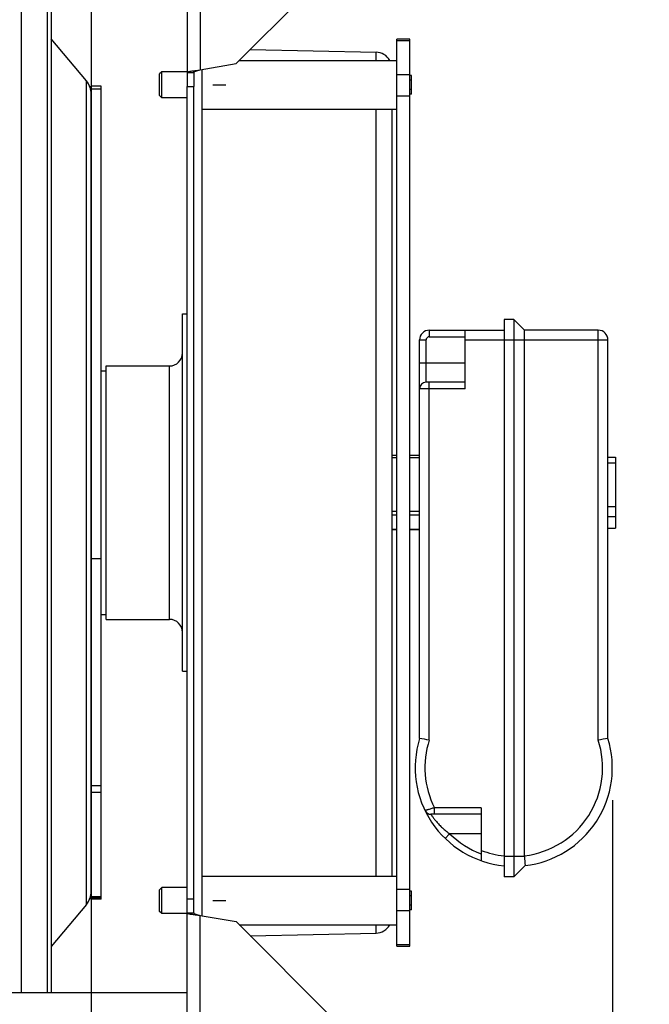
# Model space of a CAD drawing. Extents: x 0 to 420, y 0 to 397.
# Tile 7 of 16: x 224 to 243, y 78 to 108. Entities that reach past the tile are written whole.
import ezdxf

# ---------------------------------------------------------------- set-up
doc = ezdxf.new("R2010")
doc.units = 0
doc.header["$LTSCALE"] = 23.1
doc.layers.get('0').update_dxf_attribs({"linetype": 'CONTINUOUS'})
for name, color, linetype in [('110528_DXF_CONTINUOUS_LINE', 7, 'CONTINUOUS'), ('110528_DXF_DIMENSION', 7, 'CONTINUOUS'), ('110536_DXF_CONTINUOUS_LINE', 7, 'CONTINUOUS'), ('110618_DXF_CONTINUOUS_LINE', 7, 'CONTINUOUS'), ('110801_DXF_CONTINUOUS_LINE', 7, 'CONTINUOUS'), ('111735_DXF_CONTINUOUS_LINE', 7, 'CONTINUOUS'), ('111736_DXF_CONTINUOUS_LINE', 7, 'CONTINUOUS'), ('ASEM_65_125-75_DXF_DIMENSI', 7, 'CONTINUOUS'), ('MOTOR_UNIT_DDXF_CONTINUOUS', 7, 'CONTINUOUS')]:
    doc.layers.add(name, color=color, linetype=linetype)
doc.styles.get("Standard").update_dxf_attribs({"font": 'txt', "width": 0.7})
doc.dimstyles.new('DIMSTYLE_1', dxfattribs={"dimtxt": 3.5, "dimasz": 3, "dimexe": 1.5, "dimexo": 1, "dimgap": 0.875, "dimtad": 1, "dimdec": 0, "dimlfac": 10, "dimtxsty": 'STANDARD', "dimblk": '_ARROW_FILLED', "dimblk1": '_ARROW_FILLED', "dimblk2": '_ARROW_FILLED', "dimcen": 0.09, "dimazin": 3, "dimtp": 0.8, "dimtm": 0.8, "dimtfac": 1, "dimtdec": 0, "dimtofl": 0, "dimtmove": 0, "dimatfit": 3, "dimtolj": 1})
doc.dimstyles.new('DIMSTYLE_2', dxfattribs={"dimtxt": 3.5, "dimasz": 3, "dimexe": 1.5, "dimexo": 1, "dimgap": 0.875, "dimtad": 1, "dimdec": 3, "dimlfac": 10, "dimtxsty": 'STANDARD', "dimblk": '_ARROW_FILLED', "dimblk1": '_ARROW_FILLED', "dimblk2": '_ARROW_FILLED', "dimcen": 0.09, "dimazin": 3, "dimtp": 0.8, "dimtm": 0.8, "dimtfac": 1, "dimtdec": 3, "dimtofl": 0, "dimtmove": 0, "dimatfit": 3, "dimtolj": 1})

# ---------------------------------------------------------------- blocks, each defined once
blk = doc.blocks.new('_ARROW_FILLED')
at = {"color": 0, "linetype": 'BYBLOCK'}
blk.add_solid([(0, 0), (-1, 0.167), (-1, -0.167)], dxfattribs=at)
blk = doc.blocks.new('*D1')
at = {"layer": 'ASEM_65_125-75_DXF_DIMENSI', "color": 2, "linetype": 'CONTINUOUS'}
for p, q in [((234.577, 121.104), (265.757, 121.104)), ((264.257, 121.104), (264.257, 93.677)), ((264.257, 66.251), (264.257, 93.677)), ((234.577, 66.251), (265.757, 66.251))]:
    blk.add_line(p, q, dxfattribs=at)
at = {"layer": 'ASEM_65_125-75_DXF_DIMENSI', "color": 2, "linetype": 'CONTINUOUS', "xscale": 3, "yscale": 3, "zscale": 3}
for p, rotation in [((264.257, 121.104), 90), ((264.257, 66.251), 270)]:
    blk.add_blockref('_ARROW_FILLED', p, dxfattribs=dict(at, rotation=rotation))
at = {"layer": 'ASEM_65_125-75_DXF_DIMENSI', "color": 2, "linetype": 'CONTINUOUS', "insert": (259.882, 93.677), "char_height": 3.5, "width": 12, "attachment_point": 2, "rotation": 90}
blk.add_mtext('549', dxfattribs=at)
blk = doc.blocks.new('*D2')
at = {"layer": 'ASEM_65_125-75_DXF_DIMENSI', "color": 2, "linetype": 'CONTINUOUS'}
for p, q in [((235.677, 119.177), (255.757, 119.177)), ((254.257, 119.177), (254.257, 93.677)), ((254.257, 68.177), (254.257, 93.677)), ((235.677, 68.177), (255.757, 68.177))]:
    blk.add_line(p, q, dxfattribs=at)
at = {"layer": 'ASEM_65_125-75_DXF_DIMENSI', "color": 2, "linetype": 'CONTINUOUS', "xscale": 3, "yscale": 3, "zscale": 3}
for p, rotation in [((254.257, 119.177), 90), ((254.257, 68.177), 270)]:
    blk.add_blockref('_ARROW_FILLED', p, dxfattribs=dict(at, rotation=rotation))
at = {"layer": 'ASEM_65_125-75_DXF_DIMENSI', "color": 2, "linetype": 'CONTINUOUS', "insert": (249.882, 93.677), "char_height": 3.5, "width": 10.875, "attachment_point": 2, "rotation": 90}
blk.add_mtext('510', dxfattribs=at)
blk = doc.blocks.new('*D7')
at = {"layer": 'ASEM_65_125-75_DXF_DIMENSI', "color": 2, "linetype": 'CONTINUOUS'}
for p, q in [((150.027, 84.802), (150.027, 20.873)), ((242.162, 84.212), (242.162, 20.873)), ((150.027, 22.373), (196.095, 22.373)), ((242.162, 22.373), (196.095, 22.373))]:
    blk.add_line(p, q, dxfattribs=at)
at = {"layer": 'ASEM_65_125-75_DXF_DIMENSI', "color": 2, "linetype": 'CONTINUOUS', "xscale": 3, "yscale": 3, "zscale": 3, "rotation": 180}
blk.add_blockref('_ARROW_FILLED', (150.027, 22.373), dxfattribs=at)
at = {"layer": 'ASEM_65_125-75_DXF_DIMENSI', "color": 2, "linetype": 'CONTINUOUS', "xscale": 3, "yscale": 3, "zscale": 3}
blk.add_blockref('_ARROW_FILLED', (242.162, 22.373), dxfattribs=at)
at = {"layer": 'ASEM_65_125-75_DXF_DIMENSI', "color": 2, "linetype": 'CONTINUOUS', "insert": (196.095, 26.748), "char_height": 3.5, "width": 11.25, "attachment_point": 2}
blk.add_mtext('921', dxfattribs=at)

msp = doc.modelspace()

# ---------------------------------------------------------------- linework, layer by layer
at = {"layer": '110528_DXF_CONTINUOUS_LINE', "color": 9, "linetype": 'CONTINUOUS'}
for p, q in [((223.96205, 109.4081), (223.96205, 78.27725)), ((225.97065, 80.99602), (225.97065, 106.35848))]:
    msp.add_line(p, q, dxfattribs=at)
at = {"layer": '110528_DXF_CONTINUOUS_LINE', "color": 7, "linetype": 'CONTINUOUS'}
msp.add_line((224.76109, 109.4081), (224.76109, 78.27725), dxfattribs=at)
at = {"layer": '110528_DXF_CONTINUOUS_LINE', "color": 3, "linetype": 'CONTINUOUS'}
for p, q in [((224.89099, 109.4081), (224.89099, 78.27725)), ((225.97065, 106.35848), (224.89099, 107.64516)), ((226.12272, 81.41384), (226.12272, 84.44694)), ((225.97065, 80.99602), (224.89099, 79.70934))]:
    msp.add_line(p, q, dxfattribs=at)
for centre, start, end in [((225.47272, 105.94067), 0, 40), ((225.47272, 81.41383), 320, 360)]:
    msp.add_arc(centre, 0.65, start, end, dxfattribs=at)
at = {"layer": '110528_DXF_DIMENSION', "color": 2, "linetype": 'CONTINUOUS'}
msp.add_line((226.12272, 134.92668), (226.12272, 52.42783), dxfattribs=at)
at = {"layer": '110536_DXF_CONTINUOUS_LINE', "color": 3, "linetype": 'CONTINUOUS'}
for p, q in [((229.07722, 116.8693), (229.07722, 106.17725)), ((233.57722, 109.88256), (230.57722, 106.88256)), ((229.47722, 106.6886), (230.57722, 106.88256)), ((229.07722, 70.48521), (229.07722, 106.17725)), ((229.47722, 80.6659), (230.57722, 80.47194)), ((233.57722, 77.47194), (230.57722, 80.47194))]:
    msp.add_line(p, q, dxfattribs=at)
at = {"layer": '110536_DXF_CONTINUOUS_LINE', "color": 9, "linetype": 'CONTINUOUS'}
for p, q in [((229.47722, 116.9295), (229.47722, 106.6886)), ((229.47722, 70.425), (229.47722, 80.6659))]:
    msp.add_line(p, q, dxfattribs=at)
at = {"layer": '110536_DXF_CONTINUOUS_LINE', "color": 7, "linetype": 'CONTINUOUS'}
for p, q in [((229.07722, 106.61557), (229.27722, 106.61557)), ((229.27722, 106.61557), (229.27722, 106.17725)), ((229.07722, 106.17725), (229.27722, 106.17725)), ((229.27722, 80.73893), (229.27722, 106.17725)), ((229.07722, 81.17725), (229.27722, 81.17725)), ((229.07722, 80.73893), (229.27722, 80.73893))]:
    msp.add_line(p, q, dxfattribs=at)
at = {"layer": '110536_DXF_CONTINUOUS_LINE', "color": 3, "linetype": 'CONTINUOUS'}
for points in [[(229.07722, 106.61557), (229.07722, 106.61955), (229.08912, 106.6283), (229.11142, 106.63519), (229.14883, 106.64437), (229.2206, 106.65682), (229.33183, 106.67174), (229.42618, 106.68267), (229.47722, 106.6886)], [(229.07722, 80.73893), (229.07722, 80.73495), (229.08912, 80.72621), (229.11142, 80.71931), (229.14883, 80.71013), (229.2206, 80.69769), (229.33183, 80.68276), (229.42618, 80.67184), (229.47722, 80.6659)]]:
    msp.add_open_spline(points, degree=3, knots=[0, 0, 0, 0, 0.0290834, 0.08885385, 0.18164624, 0.30490852, 0.62429132, 1, 1, 1, 1], dxfattribs=at)
at = {"layer": '110536_DXF_CONTINUOUS_LINE', "color": 7, "linetype": 'CONTINUOUS'}
for points in [[(229.27722, 106.61557), (229.27722, 106.6235), (229.30023, 106.64058), (229.34124, 106.65423), (229.40454, 106.67195), (229.45167, 106.68266), (229.47722, 106.6886)], [(229.27722, 80.73893), (229.27722, 80.73101), (229.30023, 80.71392), (229.34124, 80.70027), (229.40454, 80.68255), (229.45167, 80.67184), (229.47722, 80.6659)]]:
    msp.add_open_spline(points, degree=3, knots=[0, 0, 0, 0, 0.1095964, 0.32647794, 0.63723776, 1, 1, 1, 1], dxfattribs=at)
at = {"layer": '110618_DXF_CONTINUOUS_LINE', "color": 7, "linetype": 'CONTINUOUS'}
for p, q in [((226.42272, 106.19476), (226.12272, 106.19476)), ((226.42272, 81.15975), (226.42272, 106.19475)), ((226.42272, 84.44694), (226.12272, 84.44694)), ((226.42272, 81.19666), (226.12272, 81.19666)), ((226.42272, 81.15974), (226.12272, 81.15974))]:
    msp.add_line(p, q, dxfattribs=at)
at = {"layer": '110618_DXF_CONTINUOUS_LINE', "color": 3, "linetype": 'CONTINUOUS'}
for p, q in [((226.12272, 84.44694), (226.12272, 106.19475)), ((226.12272, 81.15975), (226.12272, 81.41384))]:
    msp.add_line(p, q, dxfattribs=at)
at = {"layer": '110618_DXF_CONTINUOUS_LINE', "color": 9, "linetype": 'CONTINUOUS'}
for p, q in [((226.42272, 106.10213), (226.12272, 106.10213)), ((226.12272, 91.64962), (226.42272, 91.64962)), ((226.42272, 84.651), (226.12272, 84.651)), ((226.42272, 81.2388), (226.12272, 81.2388))]:
    msp.add_line(p, q, dxfattribs=at)
at = {"layer": '110801_DXF_CONTINUOUS_LINE', "color": 7, "linetype": 'CONTINUOUS'}
msp.add_line((229.07722, 78.27725), (156.87722, 78.27725), dxfattribs=at)
at = {"layer": '111735_DXF_CONTINUOUS_LINE', "color": 7, "linetype": 'CONTINUOUS'}
for p, q in [((226.42272, 97.42725), (226.57722, 97.42725)), ((226.42272, 89.92725), (226.57722, 89.92725))]:
    msp.add_line(p, q, dxfattribs=at)
at = {"layer": '111736_DXF_CONTINUOUS_LINE', "color": 7, "linetype": 'CONTINUOUS'}
for p, q in [((228.92722, 99.17725), (229.07722, 99.17725)), ((228.92722, 88.17728), (228.92722, 99.17723)), ((226.57722, 97.57725), (228.52722, 97.57725)), ((226.57722, 89.77725), (226.57722, 97.57725)), ((226.57722, 89.77725), (228.52722, 89.77725)), ((228.92722, 88.17725), (229.07722, 88.17725))]:
    msp.add_line(p, q, dxfattribs=at)
at = {"layer": '111736_DXF_CONTINUOUS_LINE', "color": 9, "linetype": 'CONTINUOUS'}
msp.add_line((228.52722, 89.77725), (228.52722, 97.57725), dxfattribs=at)
at = {"layer": '111736_DXF_CONTINUOUS_LINE', "color": 7, "linetype": 'CONTINUOUS'}
for centre, start, end in [((228.52722, 97.97725), 270, 360), ((228.52722, 89.37725), 0, 90)]:
    msp.add_arc(centre, 0.4, start, end, dxfattribs=at)
at = {"layer": 'MOTOR_UNIT_DDXF_CONTINUOUS', "color": 9, "linetype": 'CONTINUOUS'}
for p, q in [((235.92722, 107.64117), (235.52722, 107.64117)), ((235.52722, 79.71333), (235.52722, 107.64117)), ((235.92722, 79.71333), (235.92722, 107.64117)), ((231.01554, 107.32088), (234.88833, 107.23482)), ((235.92722, 107.58997), (235.52722, 107.58997)), ((234.88833, 106.98462), (234.88833, 107.23482)), ((229.52722, 106.69742), (229.52722, 80.65709)), ((230.67928, 106.98462), (235.52722, 106.98462)), ((228.29522, 106.63462), (228.22722, 106.56662)), ((228.22722, 105.90262), (228.22722, 106.56662)), ((229.07722, 106.63462), (228.29522, 106.63462)), ((228.29522, 105.83462), (228.29522, 106.63462)), ((235.52722, 106.55094), (235.92722, 106.55094)), ((235.97722, 106.52329), (235.92722, 106.52329)), ((235.97722, 105.94594), (235.97722, 106.52329)), ((229.86722, 106.23462), (230.26916, 106.23462)), ((235.97722, 106.37896), (235.92722, 106.37896)), ((235.97722, 106.09028), (235.92722, 106.09028)), ((228.29522, 105.83462), (228.22722, 105.90262)), ((229.07722, 105.83462), (228.29522, 105.83462)), ((235.52722, 105.89465), (235.92722, 105.89465)), ((235.97722, 105.94594), (235.92722, 105.94594)), ((229.52722, 105.48462), (235.52722, 105.48462)), ((234.88833, 81.86988), (234.88833, 105.48462)), ((235.37722, 105.48462), (235.37722, 81.86988)), ((239.12722, 99.00725), (238.82722, 99.00725)), ((238.82722, 99.00725), (238.82722, 81.84725)), ((239.45722, 98.67725), (239.12722, 99.00725)), ((239.12722, 99.00725), (239.12722, 81.84725)), ((236.52722, 98.67725), (238.82722, 98.67725)), ((236.52722, 98.67725), (236.52722, 98.47725)), ((237.62722, 96.87725), (237.62722, 98.67725)), ((241.72722, 98.67725), (239.45722, 98.67725)), ((239.45722, 82.49723), (239.45722, 98.67725)), ((241.72722, 86.06091), (241.72722, 98.67725)), ((236.22722, 98.37725), (236.42722, 98.37725)), ((236.22722, 86.10736), (236.22722, 98.37725)), ((236.42722, 97.07725), (236.42722, 98.37725)), ((236.52722, 98.47725), (237.62722, 98.47725)), ((237.62722, 98.37725), (242.02722, 98.37725)), ((242.02722, 86.10736), (242.02722, 98.37725)), ((236.22722, 97.67725), (237.62722, 97.67725)), ((237.62722, 97.07725), (236.42722, 97.07725)), ((236.52722, 86.06091), (236.52722, 97.07725)), ((237.62722, 96.87725), (236.22722, 96.87725)), ((235.52722, 94.81828), (235.37722, 94.81828)), ((235.52722, 94.74417), (235.37722, 94.74417)), ((236.22722, 94.81828), (235.92722, 94.81828)), ((236.22722, 94.74417), (235.92722, 94.74417)), ((242.02722, 94.77385), (242.25722, 94.77385)), ((242.02722, 94.59103), (242.25722, 94.59103)), ((242.25722, 94.77385), (242.25722, 92.58066)), ((235.52722, 93.10209), (235.37722, 93.10209)), ((236.22722, 93.10209), (235.92722, 93.10209)), ((242.02722, 93.25522), (242.25722, 93.25522)), ((235.52722, 92.97962), (235.37722, 92.97962)), ((236.22722, 92.97962), (235.92722, 92.97962)), ((242.02722, 92.93859), (242.25722, 92.93859)), ((235.52722, 92.53963), (235.37722, 92.53963)), ((235.52722, 92.53622), (235.37722, 92.53622)), ((236.22722, 92.53963), (235.92722, 92.53963)), ((236.22722, 92.53622), (235.92722, 92.53622)), ((242.02722, 92.58066), (242.25722, 92.58066)), ((238.12722, 83.97725), (236.68693, 83.97725)), ((236.68693, 83.77725), (236.68693, 83.97725)), ((238.12722, 83.97725), (238.12722, 82.34673)), ((238.12722, 83.77725), (236.57536, 83.77725)), ((237.15339, 83.17725), (237.01414, 83.03369)), ((238.12722, 83.17725), (237.15339, 83.17725)), ((239.45788, 82.47725), (238.82722, 82.47725)), ((239.4775, 82.19753), (239.12722, 81.84725)), ((229.52722, 81.86988), (235.52722, 81.86988)), ((239.12722, 81.84725), (238.82722, 81.84725)), ((228.29522, 81.51988), (228.22722, 81.45188)), ((228.22722, 80.78788), (228.22722, 81.45188)), ((229.07722, 81.51988), (228.29522, 81.51988)), ((228.29522, 80.71988), (228.29522, 81.51988)), ((235.92722, 81.45985), (235.52722, 81.45985)), ((235.97722, 81.40856), (235.92722, 81.40856)), ((235.97722, 81.26422), (235.92722, 81.26422)), ((235.97722, 80.83121), (235.97722, 81.40856)), ((229.86722, 81.11988), (230.26916, 81.11988)), ((235.97722, 80.97555), (235.92722, 80.97555)), ((228.29522, 80.71988), (228.22722, 80.78788)), ((229.07722, 80.71988), (228.29522, 80.71988)), ((235.92722, 80.80357), (235.52722, 80.80357)), ((235.97722, 80.83121), (235.92722, 80.83121)), ((230.67928, 80.36988), (235.52722, 80.36988)), ((234.88833, 80.11968), (234.88833, 80.36988)), ((231.01554, 80.03362), (234.88833, 80.11968)), ((235.52722, 79.76454), (235.92722, 79.76454)), ((235.52722, 79.71333), (235.92722, 79.71333))]:
    msp.add_line(p, q, dxfattribs=at)
for centre, radius, start, end in [((234.87722, 106.73494), 0.5, 29.959258, 88.72697), ((236.52722, 98.37725), 0.3, 90, 180), ((241.72722, 98.37725), 0.3, 0, 90), ((236.52722, 98.37725), 0.1, 90, 180), ((236.42722, 96.87725), 0.2, 90, 180), ((239.12722, 85.21225), 3.035, 162.846676, 264.327233), ((230.484, 48.02328), 38.51469, 80.972598, 81.424208), ((239.12722, 85.21225), 3.035, 276.627504, 17.153324), ((247.77044, 48.02328), 38.51469, 98.575792, 99.027402), ((239.12722, 85.21225), 2.735, 161.922905, 206.843426), ((239.12722, 85.21225), 2.735, 276.930087, 18.077095), ((236.57536, 83.97725), 0.2, 205.82514, 270), ((239.12722, 85.21225), 2.835, 225.874216, 249.345389), ((239.12722, 85.21225), 2.735, 248.553597, 263.7026), ((239.75806, 82.4972), 0.30084, 179.992838, 183.801157), ((271.76511, 84.60275), 32.37707, 183.764084, 184.260303), ((234.87722, 80.61956), 0.5, 271.27303, 330.040742)]:
    msp.add_arc(centre, radius, start, end, dxfattribs=at)
for points, knots in [([(236.68693, 83.97725), (236.66816, 83.97141), (236.63129, 83.96005), (236.57764, 83.94374), (236.528, 83.92889), (236.49002, 83.91765), (236.46307, 83.90976), (236.44594, 83.90476), (236.43111, 83.90045), (236.41877, 83.89687), (236.41007, 83.89437), (236.40447, 83.89274), (236.40124, 83.89184), (236.39886, 83.89108), (236.39684, 83.89067), (236.39618, 83.89019), (236.39527, 83.89024), (236.39533, 83.89013)], [0, 0, 0, 0, 0.19374958, 0.38031646, 0.55276739, 0.70450142, 0.7707076, 0.82955832, 0.88045379, 0.92286247, 0.95633011, 0.96959643, 0.98050265, 0.98901395, 0.99510902, 0.99877521, 1, 1, 1, 1]), ([(236.57536, 83.77725), (236.57571, 83.77702), (236.57634, 83.77528), (236.57871, 83.77236), (236.58201, 83.76687), (236.58693, 83.75957), (236.59312, 83.75017), (236.60407, 83.73394), (236.621, 83.70941), (236.64528, 83.67564), (236.67451, 83.63682), (236.70836, 83.59412), (236.7606, 83.53176), (236.83426, 83.45122), (236.93224, 83.35597), (237.03917, 83.26354), (237.11468, 83.20541), (237.15339, 83.17725)], [0, 0, 0, 0, 0.00153042, 0.0061101, 0.013707, 0.02426846, 0.03772015, 0.05396822, 0.09439049, 0.14445438, 0.20289698, 0.26837118, 0.33954379, 0.49419119, 0.65895585, 0.82859025, 1, 1, 1, 1])]:
    msp.add_open_spline(points, degree=3, knots=knots, dxfattribs=at)

# ---------------------------------------------------------------- dimensions: what is measured, and where the dimension line sits
at = {"layer": 'ASEM_65_125-75_DXF_DIMENSI', "color": 2, "linetype": 'CONTINUOUS'}
for base, p1, p2, angle, dimstyle, picture, middle in [((264.25722, 66.2506), (233.57722, 121.10391), (233.57722, 66.2506), 270, 'DIMSTYLE_1', '*D1', (264.25722, 93.17726)), ((254.25722, 119.17725), (234.67723, 68.17725), (234.67723, 119.17725), 90, 'DIMSTYLE_2', '*D2', (254.25722, 93.17725))]:
    dim = msp.add_linear_dim(base=base, p1=p1, p2=p2, angle=angle, dimstyle=dimstyle, dxfattribs=at)
    dim.commit()
    dim.dimension.update_dxf_attribs({"geometry": picture, "text_midpoint": middle, "dimtype": 160})
dim = msp.add_linear_dim(base=(242.16222, 22.37333), p1=(150.02722, 85.80225), p2=(242.16222, 85.21225), dimstyle='DIMSTYLE_1', dxfattribs=at)
dim.commit()
dim.dimension.update_dxf_attribs({"geometry": '*D7', "text_midpoint": (195.59472, 22.37333), "dimtype": 160})

doc.saveas('drawing.dxf')
